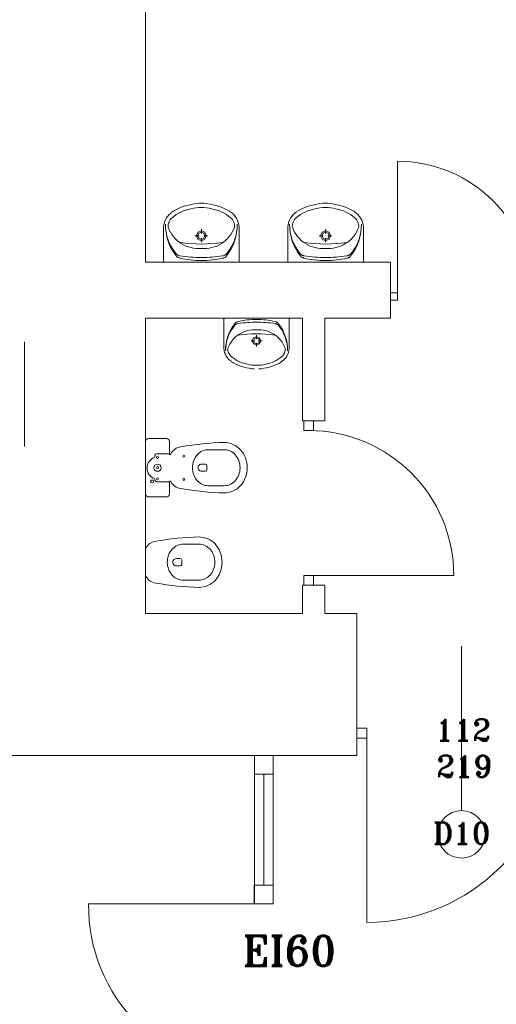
# Model space of a CAD drawing. Header units: millimetres. Extents: x -12354389001 to 271431, y -126469 to 48347.
# Tile 94 of 204: x -125171 to -124916, y -90584 to -90057. Entities that reach past the tile are written whole.
import ezdxf

# ---------------------------------------------------------------- set-up
doc = ezdxf.new("R2010")
doc.units = ezdxf.units.MM
doc.layers.get('0').update_dxf_attribs({"lineweight": 9})
for name, color, linetype, lineweight in [('ei30', 1, 'Continuous', 15), ('IS_Text_Odbiornikow_Therm', 7, 'Continuous', 5), ('LINIE PRZEKROJOWE', 7, 'Continuous', 13), ('OPISY', 255, 'Continuous', 9), ('stolarka', 252, 'Continuous', 9), ('WIDOK', 252, 'Continuous', 15)]:
    doc.layers.add(name, color=color, linetype=linetype, lineweight=lineweight)
doc.styles.add('ROMANS-POTROJNY-0-8-W', font='ROMANT.SHX', dxfattribs={"width": 0.8})

# ---------------------------------------------------------------- blocks, each defined once
blk = doc.blocks.new('oj')
at = {"color": 252, "linetype": 'Continuous', "lineweight": 13}
for p, q in [((-92671.99, 13922.48), (-92671.99, 13843.05)), ((-92671.99, 13922.48), (-92671.99, 13912.48)), ((-92661.99, 13922.48), (-92671.99, 13922.48)), ((-92661.99, 13922.48), (-92661.99, 13842.76)), ((-92661.99, 13912.48), (-92661.99, 13922.48)), ((-92671.99, 13912.48), (-92661.99, 13912.48)), ((-92666.99, 13912.48), (-92666.99, 13853.05)), ((-92672.02, 13843.05), (-92672.02, 13853.05)), ((-92672.02, 13853.05), (-92662.02, 13853.05)), ((-92662.02, 13853.05), (-92662.02, 13843.05)), ((-92670.67, 13843.05), (-92760.67, 13842.99)), ((-92684.67, 13843.05), (-92684.67, 13842.76)), ((-92662.02, 13843.05), (-92672.02, 13843.05))]:
    blk.add_line(p, q, dxfattribs=at)
blk.add_arc((-92671.95, 13841.77), 88.73, 179.2098, 270.8664, dxfattribs=at)
at = {"layer": 'LINIE PRZEKROJOWE', "color": 252, "linetype": 'Continuous', "lineweight": 13}
for p, q in [((-92730.22, 14771.48), (-92730.22, 14186.48)), ((-92609.24, 14186.48), (-92730.22, 14186.48)), ((-92730.22, 14186.48), (-92599.22, 14186.48)), ((-92599.22, 14186.48), (-92609.24, 14186.48)), ((-92599.22, 14186.48), (-92599.22, 14156.48)), ((-92646.22, 14156.48), (-92730.22, 14156.48)), ((-92730.22, 14156.48), (-92730.22, 13998.48)), ((-92646.22, 14101.48), (-92646.22, 14156.48)), ((-92609.24, 14156.48), (-92634.22, 14156.48)), ((-92634.22, 14101.48), (-92634.22, 14156.48)), ((-92599.22, 14156.48), (-92609.24, 14156.48)), ((-92646.22, 14101.48), (-92634.22, 14101.48)), ((-92646.22, 13998.48), (-92646.22, 14013.48)), ((-92634.22, 14013.48), (-92646.22, 14013.48)), ((-92634.22, 13998.48), (-92634.22, 14013.48)), ((-92634.22, 13998.48), (-92634.22, 14013.48)), ((-92646.22, 13998.48), (-92730.22, 13998.48)), ((-92720.22, 13998.48), (-92646.22, 13998.48)), ((-92617.22, 13998.48), (-92634.22, 13998.48)), ((-92634.22, 13998.48), (-92617.22, 13998.48)), ((-92617.22, 13922.48), (-92617.22, 13998.48)), ((-92617.22, 13922.48), (-92831.22, 13922.48)), ((-92657.22, 13922.48), (-92823.22, 13922.48)), ((-92657.22, 13922.48), (-92617.22, 13922.48)), ((-92617.22, 13922.48), (-92657.22, 13922.48)), ((-92657.22, 13922.48), (-92657.22, 13922.48))]:
    blk.add_line(p, q, dxfattribs=at)
at = {"layer": 'OPISY', "color": 252, "linetype": 'Continuous', "lineweight": 13}
for p, q in [((-92794.94, 14143.85), (-92794.94, 14087.85)), ((-92561.16, 13892.87), (-92561.16, 13980.97))]:
    blk.add_line(p, q, dxfattribs=at)
blk.add_circle((-92561.16, 13880.17), 12.7, dxfattribs=at)
at = {"layer": 'stolarka', "color": 252, "linetype": 'Continuous', "lineweight": 13, "transparency": 33554684}
for points in [[(-92595.41, 14168.08), (-92595.41, 14240.46)], [(-92642.89, 14018.66), (-92565.24, 14018.66)], [(-92611.89, 13934.36), (-92611.89, 13833.03)]]:
    blk.add_lwpolyline(points, dxfattribs=at)
for points in [[(-92599.22, 14169.98), (-92599.22, 14166.17), (-92595.41, 14166.17), (-92595.41, 14169.98)], [(-92645.47, 14096.31), (-92645.47, 14101.48), (-92640.3, 14101.48), (-92640.3, 14096.31)], [(-92640.3, 14013.48), (-92645.47, 14013.48), (-92645.47, 14018.66), (-92640.3, 14018.66)], [(-92617.22, 13931.69), (-92617.22, 13937.03), (-92611.89, 13937.03), (-92611.89, 13931.69)]]:
    blk.add_lwpolyline(points, close=True, dxfattribs=at)
for centre, radius, start, end in [((-92595.41, 14168.08), 72.38, 0, 90), ((-92642.89, 14018.66), 77.65, 0, 90), ((-92611.89, 13934.36), 101.33, 270, 0)]:
    blk.add_arc(centre, radius, start, end, dxfattribs=at)
at = {"layer": 'WIDOK', "color": 252, "linetype": 'Continuous', "lineweight": 13}
for p, q in [((-92715.47, 14213.68), (-92715.81, 14213.46)), ((-92715.13, 14213.9), (-92715.47, 14213.68)), ((-92714.79, 14214.11), (-92715.13, 14213.9)), ((-92714.44, 14214.31), (-92714.79, 14214.11)), ((-92714.08, 14214.51), (-92714.44, 14214.31)), ((-92712.63, 14215.2), (-92714.08, 14214.51)), ((-92711.14, 14215.82), (-92712.63, 14215.2)), ((-92709.99, 14213.85), (-92711.29, 14213.29)), ((-92709.63, 14216.36), (-92711.14, 14215.82)), ((-92708.67, 14214.32), (-92709.99, 14213.85)), ((-92708.1, 14216.83), (-92709.63, 14216.36)), ((-92707.31, 14214.71), (-92708.67, 14214.32)), ((-92706.54, 14217.22), (-92708.1, 14216.83)), ((-92705.94, 14215), (-92707.31, 14214.71)), ((-92704.97, 14217.54), (-92706.54, 14217.22)), ((-92704.56, 14215.3), (-92705.94, 14215)), ((-92703.38, 14217.78), (-92704.97, 14217.54)), ((-92703.17, 14215.51), (-92704.56, 14215.3)), ((-92701.79, 14217.94), (-92703.38, 14217.78)), ((-92701.77, 14215.64), (-92703.17, 14215.51)), ((-92701.79, 14217.94), (-92698.95, 14217.94)), ((-92700.37, 14215.68), (-92701.77, 14215.64)), ((-92698.96, 14215.64), (-92700.37, 14215.68)), ((-92697.56, 14215.51), (-92698.96, 14215.64)), ((-92697.36, 14217.78), (-92698.95, 14217.94)), ((-92696.17, 14215.3), (-92697.56, 14215.51)), ((-92695.77, 14217.54), (-92697.36, 14217.78)), ((-92694.8, 14215), (-92696.17, 14215.3)), ((-92694.2, 14217.22), (-92695.77, 14217.54)), ((-92693.42, 14214.71), (-92694.8, 14215)), ((-92692.64, 14216.83), (-92694.2, 14217.22)), ((-92692.07, 14214.32), (-92693.42, 14214.71)), ((-92691.1, 14216.36), (-92692.64, 14216.83)), ((-92690.74, 14213.85), (-92692.07, 14214.32)), ((-92689.59, 14215.82), (-92691.1, 14216.36)), ((-92689.45, 14213.29), (-92690.74, 14213.85)), ((-92688.11, 14215.2), (-92689.59, 14215.82)), ((-92686.65, 14214.51), (-92688.11, 14215.2)), ((-92686.3, 14214.31), (-92686.65, 14214.51)), ((-92685.95, 14214.11), (-92686.3, 14214.31)), ((-92685.6, 14213.9), (-92685.95, 14214.11)), ((-92685.26, 14213.68), (-92685.6, 14213.9)), ((-92684.93, 14213.46), (-92685.26, 14213.68)), ((-92649.01, 14213.68), (-92649.35, 14213.46)), ((-92648.68, 14213.9), (-92649.01, 14213.68)), ((-92648.33, 14214.11), (-92648.68, 14213.9)), ((-92647.98, 14214.31), (-92648.33, 14214.11)), ((-92647.63, 14214.51), (-92647.98, 14214.31)), ((-92646.17, 14215.2), (-92647.63, 14214.51)), ((-92644.69, 14215.82), (-92646.17, 14215.2)), ((-92643.53, 14213.85), (-92644.83, 14213.29)), ((-92643.17, 14216.36), (-92644.69, 14215.82)), ((-92642.21, 14214.32), (-92643.53, 14213.85)), ((-92641.64, 14216.83), (-92643.17, 14216.36)), ((-92640.86, 14214.71), (-92642.21, 14214.32)), ((-92640.08, 14217.22), (-92641.64, 14216.83)), ((-92639.48, 14215), (-92640.86, 14214.71)), ((-92638.51, 14217.54), (-92640.08, 14217.22)), ((-92638.11, 14215.3), (-92639.48, 14215)), ((-92636.92, 14217.78), (-92638.51, 14217.54)), ((-92636.72, 14215.51), (-92638.11, 14215.3)), ((-92635.33, 14217.94), (-92636.92, 14217.78)), ((-92635.32, 14215.64), (-92636.72, 14215.51)), ((-92635.33, 14217.94), (-92632.49, 14217.94)), ((-92633.91, 14215.68), (-92635.32, 14215.64)), ((-92632.51, 14215.64), (-92633.91, 14215.68)), ((-92631.11, 14215.51), (-92632.51, 14215.64)), ((-92630.9, 14217.78), (-92632.49, 14217.94)), ((-92629.72, 14215.3), (-92631.11, 14215.51)), ((-92629.31, 14217.54), (-92630.9, 14217.78)), ((-92628.34, 14215), (-92629.72, 14215.3)), ((-92627.74, 14217.22), (-92629.31, 14217.54)), ((-92626.97, 14214.71), (-92628.34, 14215)), ((-92626.18, 14216.83), (-92627.74, 14217.22)), ((-92625.61, 14214.32), (-92626.97, 14214.71)), ((-92624.65, 14216.36), (-92626.18, 14216.83)), ((-92624.29, 14213.85), (-92625.61, 14214.32)), ((-92623.14, 14215.82), (-92624.65, 14216.36)), ((-92622.99, 14213.29), (-92624.29, 14213.85)), ((-92621.65, 14215.2), (-92623.14, 14215.82)), ((-92620.2, 14214.51), (-92621.65, 14215.2)), ((-92619.84, 14214.31), (-92620.2, 14214.51)), ((-92619.49, 14214.11), (-92619.84, 14214.31)), ((-92619.15, 14213.9), (-92619.49, 14214.11)), ((-92618.81, 14213.68), (-92619.15, 14213.9)), ((-92618.47, 14213.46), (-92618.81, 14213.68)), ((-92719.71, 14208.85), (-92720.14, 14207.7)), ((-92719.15, 14209.94), (-92719.71, 14208.85)), ((-92718.46, 14210.96), (-92719.15, 14209.94)), ((-92717.67, 14211.89), (-92718.46, 14210.96)), ((-92716.77, 14212.72), (-92717.67, 14211.89)), ((-92717.37, 14208.59), (-92717.67, 14207.94)), ((-92716.99, 14209.2), (-92717.37, 14208.59)), ((-92716.54, 14209.75), (-92716.99, 14209.2)), ((-92716.46, 14212.98), (-92716.77, 14212.72)), ((-92716.04, 14210.26), (-92716.54, 14209.75)), ((-92716.13, 14213.22), (-92716.46, 14212.98)), ((-92715.81, 14213.46), (-92716.13, 14213.22)), ((-92714.92, 14211.13), (-92716.04, 14210.26)), ((-92713.76, 14211.93), (-92714.92, 14211.13)), ((-92712.54, 14212.65), (-92713.76, 14211.93)), ((-92711.29, 14213.29), (-92712.54, 14212.65)), ((-92688.19, 14212.65), (-92689.45, 14213.29)), ((-92686.98, 14211.93), (-92688.19, 14212.65)), ((-92685.81, 14211.13), (-92686.98, 14211.93)), ((-92684.7, 14210.26), (-92685.81, 14211.13)), ((-92684.6, 14213.22), (-92684.93, 14213.46)), ((-92684.19, 14209.75), (-92684.7, 14210.26)), ((-92684.28, 14212.98), (-92684.6, 14213.22)), ((-92683.96, 14212.72), (-92684.28, 14212.98)), ((-92683.75, 14209.2), (-92684.19, 14209.75)), ((-92683.07, 14211.89), (-92683.96, 14212.72)), ((-92683.37, 14208.59), (-92683.75, 14209.2)), ((-92683.06, 14207.94), (-92683.37, 14208.59)), ((-92682.27, 14210.96), (-92683.07, 14211.89)), ((-92681.59, 14209.94), (-92682.27, 14210.96)), ((-92681.03, 14208.85), (-92681.59, 14209.94)), ((-92680.6, 14207.7), (-92681.03, 14208.85)), ((-92653.25, 14208.85), (-92653.68, 14207.7)), ((-92652.69, 14209.94), (-92653.25, 14208.85)), ((-92652.01, 14210.96), (-92652.69, 14209.94)), ((-92651.21, 14211.89), (-92652.01, 14210.96)), ((-92650.91, 14208.59), (-92651.22, 14207.94)), ((-92650.32, 14212.72), (-92651.21, 14211.89)), ((-92650.53, 14209.2), (-92650.91, 14208.59)), ((-92650.08, 14209.75), (-92650.53, 14209.2)), ((-92650, 14212.98), (-92650.32, 14212.72)), ((-92649.58, 14210.26), (-92650.08, 14209.75)), ((-92649.68, 14213.22), (-92650, 14212.98)), ((-92649.35, 14213.46), (-92649.68, 14213.22)), ((-92648.47, 14211.13), (-92649.58, 14210.26)), ((-92647.3, 14211.93), (-92648.47, 14211.13)), ((-92646.08, 14212.65), (-92647.3, 14211.93)), ((-92644.83, 14213.29), (-92646.08, 14212.65)), ((-92621.74, 14212.65), (-92622.99, 14213.29)), ((-92620.52, 14211.93), (-92621.74, 14212.65)), ((-92619.36, 14211.13), (-92620.52, 14211.93)), ((-92618.24, 14210.26), (-92619.36, 14211.13)), ((-92618.14, 14213.22), (-92618.47, 14213.46)), ((-92617.74, 14209.75), (-92618.24, 14210.26)), ((-92617.82, 14212.98), (-92618.14, 14213.22)), ((-92617.51, 14212.72), (-92617.82, 14212.98)), ((-92617.29, 14209.2), (-92617.74, 14209.75)), ((-92616.61, 14211.89), (-92617.51, 14212.72)), ((-92616.91, 14208.59), (-92617.29, 14209.2)), ((-92616.61, 14207.94), (-92616.91, 14208.59)), ((-92615.82, 14210.96), (-92616.61, 14211.89)), ((-92615.13, 14209.94), (-92615.82, 14210.96)), ((-92614.57, 14208.85), (-92615.13, 14209.94)), ((-92614.14, 14207.7), (-92614.57, 14208.85)), ((-92720.6, 14205.28), (-92720.62, 14204.04)), ((-92720.62, 14186.48), (-92720.62, 14204.04)), ((-92720.44, 14206.5), (-92720.6, 14205.28)), ((-92720.14, 14207.7), (-92720.44, 14206.5)), ((-92719.57, 14206.75), (-92719.51, 14204.47)), ((-92719.57, 14206.75), (-92719.5, 14204.6)), ((-92719.51, 14204.47), (-92719.26, 14202.19)), ((-92719.5, 14204.6), (-92719.24, 14202.46)), ((-92718.06, 14206.56), (-92718.13, 14205.84)), ((-92718.13, 14205.84), (-92718.13, 14205.12)), ((-92718.13, 14205.12), (-92717.56, 14203.81)), ((-92717.91, 14207.26), (-92718.06, 14206.56)), ((-92717.67, 14207.94), (-92717.91, 14207.26)), ((-92717.56, 14203.81), (-92716.9, 14202.54)), ((-92700.36, 14203.26), (-92702.22, 14202.47)), ((-92700.36, 14201.85), (-92700.36, 14204.06)), ((-92698.5, 14202.47), (-92700.36, 14203.26)), ((-92683.84, 14202.54), (-92683.18, 14203.81)), ((-92683.18, 14203.81), (-92682.61, 14205.12)), ((-92682.83, 14207.26), (-92683.06, 14207.94)), ((-92682.68, 14206.56), (-92682.83, 14207.26)), ((-92682.6, 14205.84), (-92682.68, 14206.56)), ((-92682.61, 14205.12), (-92682.6, 14205.84)), ((-92681.5, 14202.44), (-92681.23, 14204.57)), ((-92681.48, 14202.16), (-92681.22, 14204.44)), ((-92681.23, 14204.57), (-92681.16, 14206.73)), ((-92681.22, 14204.44), (-92681.16, 14206.73)), ((-92680.3, 14206.5), (-92680.6, 14207.7)), ((-92680.14, 14205.28), (-92680.3, 14206.5)), ((-92680.12, 14204.04), (-92680.14, 14205.28)), ((-92680.12, 14186.48), (-92680.12, 14204.04)), ((-92654.14, 14205.28), (-92654.16, 14204.04)), ((-92654.16, 14186.48), (-92654.16, 14204.04)), ((-92653.98, 14206.5), (-92654.14, 14205.28)), ((-92653.68, 14207.7), (-92653.98, 14206.5)), ((-92653.11, 14206.75), (-92653.05, 14204.47)), ((-92653.11, 14206.75), (-92653.04, 14204.6)), ((-92653.05, 14204.47), (-92652.8, 14202.19)), ((-92653.04, 14204.6), (-92652.78, 14202.46)), ((-92651.6, 14206.56), (-92651.68, 14205.84)), ((-92651.68, 14205.84), (-92651.67, 14205.12)), ((-92651.67, 14205.12), (-92651.1, 14203.81)), ((-92651.45, 14207.26), (-92651.6, 14206.56)), ((-92651.22, 14207.94), (-92651.45, 14207.26)), ((-92651.1, 14203.81), (-92650.44, 14202.54)), ((-92633.9, 14203.26), (-92635.76, 14202.47)), ((-92633.9, 14201.85), (-92633.9, 14204.06)), ((-92632.05, 14202.47), (-92633.9, 14203.26)), ((-92617.38, 14202.54), (-92616.72, 14203.81)), ((-92616.72, 14203.81), (-92616.15, 14205.12)), ((-92616.37, 14207.26), (-92616.61, 14207.94)), ((-92616.22, 14206.56), (-92616.37, 14207.26)), ((-92616.14, 14205.84), (-92616.22, 14206.56)), ((-92616.15, 14205.12), (-92616.14, 14205.84)), ((-92615.04, 14202.44), (-92614.77, 14204.57)), ((-92615.02, 14202.16), (-92614.77, 14204.44)), ((-92614.77, 14204.57), (-92614.7, 14206.73)), ((-92614.77, 14204.44), (-92614.7, 14206.73)), ((-92613.84, 14206.5), (-92614.14, 14207.7)), ((-92613.68, 14205.28), (-92613.84, 14206.5)), ((-92613.66, 14204.04), (-92613.68, 14205.28)), ((-92613.66, 14186.48), (-92613.66, 14204.04)), ((-92719.26, 14202.19), (-92718.81, 14199.95)), ((-92719.24, 14202.46), (-92718.79, 14200.36)), ((-92718.81, 14199.95), (-92718.17, 14197.75)), ((-92718.79, 14200.36), (-92718.15, 14198.31)), ((-92718.17, 14197.75), (-92717.34, 14195.62)), ((-92718.15, 14198.31), (-92717.33, 14196.32)), ((-92716.9, 14202.54), (-92716.14, 14201.33)), ((-92716.14, 14201.33), (-92715.3, 14200.19)), ((-92715.3, 14200.19), (-92714.36, 14199.11)), ((-92714.36, 14199.11), (-92713.36, 14198.12)), ((-92713.36, 14198.12), (-92712.27, 14197.2)), ((-92703.77, 14200.57), (-92701.61, 14200.57)), ((-92702.22, 14202.47), (-92702.99, 14200.57)), ((-92702.99, 14200.57), (-92702.22, 14198.67)), ((-92701.69, 14201.93), (-92702.24, 14200.57)), ((-92702.24, 14200.57), (-92701.69, 14199.21)), ((-92702.22, 14198.67), (-92700.36, 14197.88)), ((-92700.36, 14202.49), (-92701.69, 14201.93)), ((-92701.69, 14199.21), (-92700.36, 14198.65)), ((-92699.03, 14201.93), (-92700.36, 14202.49)), ((-92700.36, 14197.08), (-92700.36, 14199.29)), ((-92700.36, 14198.65), (-92699.03, 14199.21)), ((-92700.36, 14197.88), (-92698.5, 14198.67)), ((-92699.11, 14200.57), (-92696.95, 14200.57)), ((-92698.49, 14200.57), (-92699.03, 14201.93)), ((-92699.03, 14199.21), (-92698.49, 14200.57)), ((-92697.74, 14200.57), (-92698.5, 14202.47)), ((-92698.5, 14198.67), (-92697.74, 14200.57)), ((-92688.46, 14197.2), (-92687.38, 14198.12)), ((-92687.38, 14198.12), (-92686.37, 14199.11)), ((-92686.37, 14199.11), (-92685.44, 14200.19)), ((-92685.44, 14200.19), (-92684.6, 14201.33)), ((-92684.6, 14201.33), (-92683.84, 14202.54)), ((-92683.42, 14196.3), (-92682.59, 14198.28)), ((-92683.4, 14195.6), (-92682.58, 14197.73)), ((-92682.59, 14198.28), (-92681.95, 14200.33)), ((-92682.58, 14197.73), (-92681.93, 14199.92)), ((-92681.95, 14200.33), (-92681.5, 14202.44)), ((-92681.93, 14199.92), (-92681.48, 14202.16)), ((-92652.8, 14202.19), (-92652.35, 14199.95)), ((-92652.78, 14202.46), (-92652.33, 14200.36)), ((-92652.35, 14199.95), (-92651.71, 14197.75)), ((-92652.33, 14200.36), (-92651.69, 14198.31)), ((-92651.71, 14197.75), (-92650.88, 14195.62)), ((-92651.69, 14198.31), (-92650.87, 14196.32)), ((-92650.44, 14202.54), (-92649.68, 14201.33)), ((-92649.68, 14201.33), (-92648.84, 14200.19)), ((-92648.84, 14200.19), (-92647.91, 14199.11)), ((-92647.91, 14199.11), (-92646.9, 14198.12)), ((-92646.9, 14198.12), (-92645.82, 14197.2)), ((-92637.31, 14200.57), (-92635.15, 14200.57)), ((-92635.76, 14202.47), (-92636.53, 14200.57)), ((-92636.53, 14200.57), (-92635.76, 14198.67)), ((-92635.23, 14201.93), (-92635.78, 14200.57)), ((-92635.78, 14200.57), (-92635.23, 14199.21)), ((-92635.76, 14198.67), (-92633.9, 14197.88)), ((-92633.9, 14202.49), (-92635.23, 14201.93)), ((-92635.23, 14199.21), (-92633.9, 14198.65)), ((-92632.58, 14201.93), (-92633.9, 14202.49)), ((-92633.9, 14197.08), (-92633.9, 14199.29)), ((-92633.9, 14198.65), (-92632.58, 14199.21)), ((-92633.9, 14197.88), (-92632.05, 14198.67)), ((-92632.65, 14200.57), (-92630.49, 14200.57)), ((-92632.03, 14200.57), (-92632.58, 14201.93)), ((-92632.58, 14199.21), (-92632.03, 14200.57)), ((-92631.28, 14200.57), (-92632.05, 14202.47)), ((-92632.05, 14198.67), (-92631.28, 14200.57)), ((-92622, 14197.2), (-92620.92, 14198.12)), ((-92620.92, 14198.12), (-92619.91, 14199.11)), ((-92619.91, 14199.11), (-92618.98, 14200.19)), ((-92618.98, 14200.19), (-92618.14, 14201.33)), ((-92618.14, 14201.33), (-92617.38, 14202.54)), ((-92616.96, 14196.3), (-92616.14, 14198.28)), ((-92616.95, 14195.6), (-92616.12, 14197.73)), ((-92616.14, 14198.28), (-92615.49, 14200.33)), ((-92616.12, 14197.73), (-92615.48, 14199.92)), ((-92615.49, 14200.33), (-92615.04, 14202.44)), ((-92615.48, 14199.92), (-92615.02, 14202.16)), ((-92717.34, 14195.62), (-92716.34, 14193.58)), ((-92717.33, 14196.32), (-92716.33, 14194.42)), ((-92716.34, 14193.58), (-92715.16, 14191.63)), ((-92716.33, 14194.42), (-92715.17, 14192.62)), ((-92715.17, 14192.62), (-92713.85, 14190.94)), ((-92712.27, 14197.2), (-92711.13, 14196.38)), ((-92711.69, 14197.05), (-92708.87, 14196.66)), ((-92711.13, 14196.38), (-92709.9, 14195.69)), ((-92709.9, 14195.69), (-92708.62, 14195.09)), ((-92708.87, 14196.66), (-92706.04, 14196.38)), ((-92708.62, 14195.09), (-92707.3, 14194.6)), ((-92707.3, 14194.6), (-92705.95, 14194.22)), ((-92706.04, 14196.38), (-92703.2, 14196.21)), ((-92705.95, 14194.22), (-92704.57, 14193.94)), ((-92704.57, 14193.94), (-92703.17, 14193.78)), ((-92703.2, 14196.21), (-92700.36, 14196.16)), ((-92703.17, 14193.78), (-92701.77, 14193.73)), ((-92701.77, 14193.73), (-92700.37, 14193.79)), ((-92700.37, 14193.79), (-92698.97, 14193.73)), ((-92700.36, 14196.16), (-92697.52, 14196.21)), ((-92698.97, 14193.73), (-92697.56, 14193.78)), ((-92697.56, 14193.78), (-92696.17, 14193.94)), ((-92697.52, 14196.21), (-92694.68, 14196.38)), ((-92696.17, 14193.94), (-92694.79, 14194.22)), ((-92694.79, 14194.22), (-92693.44, 14194.6)), ((-92694.68, 14196.38), (-92691.85, 14196.66)), ((-92693.44, 14194.6), (-92692.12, 14195.09)), ((-92692.12, 14195.09), (-92690.84, 14195.69)), ((-92691.85, 14196.66), (-92689.03, 14197.05)), ((-92690.84, 14195.69), (-92689.61, 14196.38)), ((-92689.61, 14196.38), (-92688.46, 14197.2)), ((-92686.9, 14190.93), (-92685.58, 14192.6)), ((-92685.59, 14191.61), (-92684.41, 14193.56)), ((-92685.58, 14192.6), (-92684.41, 14194.4)), ((-92684.41, 14194.4), (-92683.42, 14196.3)), ((-92684.41, 14193.56), (-92683.4, 14195.6)), ((-92650.88, 14195.62), (-92649.88, 14193.58)), ((-92650.87, 14196.32), (-92649.88, 14194.42)), ((-92649.88, 14194.42), (-92648.71, 14192.62)), ((-92649.88, 14193.58), (-92648.71, 14191.63)), ((-92648.71, 14192.62), (-92647.4, 14190.94)), ((-92645.82, 14197.2), (-92644.67, 14196.38)), ((-92645.23, 14197.05), (-92642.42, 14196.66)), ((-92644.67, 14196.38), (-92643.44, 14195.69)), ((-92643.44, 14195.69), (-92642.16, 14195.09)), ((-92642.42, 14196.66), (-92639.58, 14196.38)), ((-92642.16, 14195.09), (-92640.84, 14194.6)), ((-92640.84, 14194.6), (-92639.49, 14194.22)), ((-92639.58, 14196.38), (-92636.75, 14196.21)), ((-92639.49, 14194.22), (-92638.11, 14193.94)), ((-92638.11, 14193.94), (-92636.72, 14193.78)), ((-92636.75, 14196.21), (-92633.9, 14196.16)), ((-92636.72, 14193.78), (-92635.31, 14193.73)), ((-92635.31, 14193.73), (-92633.91, 14193.79)), ((-92633.91, 14193.79), (-92632.51, 14193.73)), ((-92633.9, 14196.16), (-92631.06, 14196.21)), ((-92632.51, 14193.73), (-92631.11, 14193.78)), ((-92631.11, 14193.78), (-92629.71, 14193.94)), ((-92631.06, 14196.21), (-92628.22, 14196.38)), ((-92629.71, 14193.94), (-92628.33, 14194.22)), ((-92628.33, 14194.22), (-92626.98, 14194.6)), ((-92628.22, 14196.38), (-92625.39, 14196.66)), ((-92626.98, 14194.6), (-92625.66, 14195.09)), ((-92625.66, 14195.09), (-92624.38, 14195.69)), ((-92625.39, 14196.66), (-92622.57, 14197.05)), ((-92624.38, 14195.69), (-92623.15, 14196.38)), ((-92623.15, 14196.38), (-92622, 14197.2)), ((-92620.44, 14190.93), (-92619.12, 14192.6)), ((-92619.13, 14191.61), (-92617.95, 14193.56)), ((-92619.12, 14192.6), (-92617.96, 14194.4)), ((-92617.96, 14194.4), (-92616.96, 14196.3)), ((-92617.95, 14193.56), (-92616.95, 14195.6)), ((-92715.16, 14191.63), (-92713.83, 14189.79)), ((-92713.85, 14190.94), (-92713.65, 14190.72)), ((-92713.83, 14189.79), (-92713.64, 14189.58)), ((-92713.65, 14190.72), (-92713.42, 14190.52)), ((-92713.64, 14189.58), (-92713.44, 14189.38)), ((-92713.44, 14189.38), (-92713.22, 14189.2)), ((-92713.42, 14190.52), (-92713.18, 14190.34)), ((-92713.22, 14189.2), (-92712.99, 14189.04)), ((-92713.18, 14190.34), (-92712.92, 14190.19)), ((-92712.99, 14189.04), (-92712.74, 14188.9)), ((-92712.92, 14190.19), (-92712.65, 14190.05)), ((-92712.74, 14188.9), (-92712.49, 14188.78)), ((-92712.65, 14190.05), (-92712.37, 14189.94)), ((-92712.49, 14188.78), (-92712.23, 14188.69)), ((-92712.37, 14189.94), (-92712.08, 14189.86)), ((-92712.23, 14188.69), (-92711.96, 14188.61)), ((-92712.08, 14189.86), (-92711.79, 14189.81)), ((-92711.96, 14188.61), (-92710.53, 14188.3)), ((-92711.79, 14189.81), (-92710.37, 14189.62)), ((-92710.53, 14188.3), (-92709.09, 14188.03)), ((-92710.37, 14189.62), (-92708.94, 14189.45)), ((-92709.09, 14188.03), (-92707.65, 14187.81)), ((-92708.94, 14189.45), (-92707.52, 14189.31)), ((-92707.65, 14187.81), (-92706.2, 14187.63)), ((-92707.52, 14189.31), (-92706.09, 14189.19)), ((-92706.2, 14187.63), (-92704.75, 14187.49)), ((-92706.09, 14189.19), (-92704.66, 14189.1)), ((-92704.75, 14187.49), (-92703.29, 14187.39)), ((-92704.66, 14189.1), (-92703.23, 14189.03)), ((-92703.29, 14187.39), (-92701.83, 14187.34)), ((-92703.23, 14189.03), (-92701.8, 14188.99)), ((-92701.83, 14187.34), (-92700.37, 14187.33)), ((-92701.8, 14188.99), (-92700.37, 14188.96)), ((-92700.39, 14188.96), (-92698.95, 14188.98)), ((-92700.39, 14187.33), (-92698.93, 14187.34)), ((-92698.95, 14188.98), (-92697.52, 14189.03)), ((-92698.93, 14187.34), (-92697.47, 14187.39)), ((-92697.52, 14189.03), (-92696.09, 14189.09)), ((-92697.47, 14187.39), (-92696.01, 14187.48)), ((-92696.09, 14189.09), (-92694.66, 14189.18)), ((-92696.01, 14187.48), (-92694.56, 14187.62)), ((-92694.66, 14189.18), (-92693.24, 14189.3)), ((-92694.56, 14187.62), (-92693.11, 14187.8)), ((-92693.24, 14189.3), (-92691.81, 14189.44)), ((-92693.11, 14187.8), (-92691.66, 14188.02)), ((-92691.81, 14189.44), (-92690.39, 14189.6)), ((-92691.66, 14188.02), (-92690.23, 14188.29)), ((-92690.39, 14189.6), (-92688.97, 14189.79)), ((-92690.23, 14188.29), (-92688.8, 14188.59)), ((-92688.97, 14189.79), (-92688.67, 14189.85)), ((-92688.8, 14188.59), (-92688.53, 14188.67)), ((-92688.67, 14189.85), (-92688.38, 14189.93)), ((-92688.53, 14188.67), (-92688.26, 14188.77)), ((-92688.38, 14189.93), (-92688.1, 14190.04)), ((-92688.26, 14188.77), (-92688.01, 14188.88)), ((-92688.1, 14190.04), (-92687.83, 14190.17)), ((-92688.01, 14188.88), (-92687.77, 14189.02)), ((-92687.83, 14190.17), (-92687.57, 14190.32)), ((-92687.77, 14189.02), (-92687.53, 14189.19)), ((-92687.57, 14190.32), (-92687.33, 14190.5)), ((-92687.53, 14189.19), (-92687.32, 14189.36)), ((-92687.33, 14190.5), (-92687.11, 14190.71)), ((-92687.32, 14189.36), (-92687.11, 14189.56)), ((-92687.11, 14190.71), (-92686.9, 14190.93)), ((-92687.11, 14189.56), (-92686.93, 14189.78)), ((-92686.93, 14189.78), (-92685.59, 14191.61)), ((-92648.71, 14191.63), (-92647.37, 14189.79)), ((-92647.4, 14190.94), (-92647.19, 14190.72)), ((-92647.37, 14189.79), (-92647.18, 14189.58)), ((-92647.19, 14190.72), (-92646.96, 14190.52)), ((-92647.18, 14189.58), (-92646.98, 14189.38)), ((-92646.98, 14189.38), (-92646.76, 14189.2)), ((-92646.96, 14190.52), (-92646.72, 14190.34)), ((-92646.76, 14189.2), (-92646.53, 14189.04)), ((-92646.72, 14190.34), (-92646.46, 14190.19)), ((-92646.53, 14189.04), (-92646.29, 14188.9)), ((-92646.46, 14190.19), (-92646.19, 14190.05)), ((-92646.29, 14188.9), (-92646.03, 14188.78)), ((-92646.19, 14190.05), (-92645.91, 14189.94)), ((-92646.03, 14188.78), (-92645.77, 14188.69)), ((-92645.91, 14189.94), (-92645.62, 14189.86)), ((-92645.77, 14188.69), (-92645.5, 14188.61)), ((-92645.62, 14189.86), (-92645.33, 14189.81)), ((-92645.5, 14188.61), (-92644.07, 14188.3)), ((-92645.33, 14189.81), (-92643.91, 14189.62)), ((-92644.07, 14188.3), (-92642.64, 14188.03)), ((-92643.91, 14189.62), (-92642.49, 14189.45)), ((-92642.64, 14188.03), (-92641.19, 14187.81)), ((-92642.49, 14189.45), (-92641.06, 14189.31)), ((-92641.19, 14187.81), (-92639.74, 14187.63)), ((-92641.06, 14189.31), (-92639.63, 14189.19)), ((-92639.74, 14187.63), (-92638.29, 14187.49)), ((-92639.63, 14189.19), (-92638.2, 14189.1)), ((-92638.29, 14187.49), (-92636.83, 14187.39)), ((-92638.2, 14189.1), (-92636.77, 14189.03)), ((-92636.83, 14187.39), (-92635.37, 14187.34)), ((-92636.77, 14189.03), (-92635.34, 14188.99)), ((-92635.37, 14187.34), (-92633.91, 14187.33)), ((-92635.34, 14188.99), (-92633.91, 14188.96)), ((-92633.93, 14188.96), (-92632.5, 14188.98)), ((-92633.93, 14187.33), (-92632.47, 14187.34)), ((-92632.5, 14188.98), (-92631.07, 14189.03)), ((-92632.47, 14187.34), (-92631.01, 14187.39)), ((-92631.07, 14189.03), (-92629.63, 14189.09)), ((-92631.01, 14187.39), (-92629.55, 14187.48)), ((-92629.63, 14189.09), (-92628.21, 14189.18)), ((-92629.55, 14187.48), (-92628.1, 14187.62)), ((-92628.21, 14189.18), (-92626.78, 14189.3)), ((-92628.1, 14187.62), (-92626.65, 14187.8)), ((-92626.78, 14189.3), (-92625.35, 14189.44)), ((-92626.65, 14187.8), (-92625.21, 14188.02)), ((-92625.35, 14189.44), (-92623.93, 14189.6)), ((-92625.21, 14188.02), (-92623.77, 14188.29)), ((-92623.93, 14189.6), (-92622.51, 14189.79)), ((-92623.77, 14188.29), (-92622.34, 14188.59)), ((-92622.51, 14189.79), (-92622.21, 14189.85)), ((-92622.34, 14188.59), (-92622.07, 14188.67)), ((-92622.21, 14189.85), (-92621.93, 14189.93)), ((-92622.07, 14188.67), (-92621.81, 14188.77)), ((-92621.93, 14189.93), (-92621.64, 14190.04)), ((-92621.81, 14188.77), (-92621.55, 14188.88)), ((-92621.64, 14190.04), (-92621.37, 14190.17)), ((-92621.55, 14188.88), (-92621.31, 14189.02)), ((-92621.37, 14190.17), (-92621.12, 14190.32)), ((-92621.31, 14189.02), (-92621.08, 14189.19)), ((-92621.12, 14190.32), (-92620.87, 14190.5)), ((-92621.08, 14189.19), (-92620.86, 14189.36)), ((-92620.87, 14190.5), (-92620.65, 14190.71)), ((-92620.86, 14189.36), (-92620.66, 14189.56)), ((-92620.66, 14189.56), (-92620.47, 14189.78)), ((-92620.65, 14190.71), (-92620.44, 14190.93)), ((-92620.47, 14189.78), (-92619.13, 14191.61)), ((-92688.32, 14156.48), (-92688.32, 14141.31)), ((-92674.58, 14155.62), (-92675.84, 14155.5)), ((-92673.32, 14155.7), (-92674.58, 14155.62)), ((-92672.06, 14155.75), (-92673.32, 14155.7)), ((-92670.8, 14155.76), (-92672.06, 14155.75)), ((-92669.56, 14155.75), (-92670.82, 14155.76)), ((-92668.29, 14155.7), (-92669.56, 14155.75)), ((-92667.04, 14155.62), (-92668.29, 14155.7)), ((-92665.78, 14155.5), (-92667.04, 14155.62)), ((-92653.32, 14156.48), (-92653.32, 14141.31)), ((-92684.61, 14150.37), (-92685.48, 14148.61)), ((-92683.59, 14152.06), (-92684.61, 14150.37)), ((-92683.6, 14151.2), (-92684.6, 14149.64)), ((-92682.46, 14152.65), (-92683.6, 14151.2)), ((-92682.43, 14153.64), (-92683.59, 14152.06)), ((-92682.28, 14152.84), (-92682.46, 14152.65)), ((-92682.27, 14153.82), (-92682.43, 14153.64)), ((-92682.08, 14153.01), (-92682.28, 14152.84)), ((-92682.1, 14154), (-92682.27, 14153.82)), ((-92681.91, 14154.15), (-92682.1, 14154)), ((-92681.87, 14153.17), (-92682.08, 14153.01)), ((-92681.71, 14154.29), (-92681.91, 14154.15)), ((-92681.65, 14153.3), (-92681.87, 14153.17)), ((-92681.5, 14154.41), (-92681.71, 14154.29)), ((-92681.42, 14153.42), (-92681.65, 14153.3)), ((-92681.28, 14154.51), (-92681.5, 14154.41)), ((-92681.18, 14153.51), (-92681.42, 14153.42)), ((-92681.05, 14154.6), (-92681.28, 14154.51)), ((-92680.93, 14153.58), (-92681.18, 14153.51)), ((-92680.82, 14154.66), (-92681.05, 14154.6)), ((-92680.67, 14153.63), (-92680.93, 14153.58)), ((-92679.58, 14154.93), (-92680.82, 14154.66)), ((-92679.44, 14153.79), (-92680.67, 14153.63)), ((-92678.34, 14155.16), (-92679.58, 14154.93)), ((-92678.21, 14153.93), (-92679.44, 14153.79)), ((-92677.09, 14155.35), (-92678.34, 14155.16)), ((-92676.98, 14154.05), (-92678.21, 14153.93)), ((-92675.84, 14155.5), (-92677.09, 14155.35)), ((-92675.75, 14154.15), (-92676.98, 14154.05)), ((-92674.51, 14154.23), (-92675.75, 14154.15)), ((-92673.28, 14154.29), (-92674.51, 14154.23)), ((-92672.04, 14154.32), (-92673.28, 14154.29)), ((-92670.8, 14154.34), (-92672.04, 14154.32)), ((-92669.58, 14154.32), (-92670.82, 14154.34)), ((-92668.34, 14154.28), (-92669.58, 14154.32)), ((-92667.11, 14154.22), (-92668.34, 14154.28)), ((-92665.87, 14154.14), (-92667.11, 14154.22)), ((-92664.64, 14154.04), (-92665.87, 14154.14)), ((-92664.53, 14155.34), (-92665.78, 14155.5)), ((-92663.41, 14153.92), (-92664.64, 14154.04)), ((-92663.28, 14155.15), (-92664.53, 14155.34)), ((-92662.18, 14153.78), (-92663.41, 14153.92)), ((-92662.04, 14154.91), (-92663.28, 14155.15)), ((-92660.95, 14153.61), (-92662.18, 14153.78)), ((-92660.8, 14154.65), (-92662.04, 14154.91)), ((-92660.7, 14153.57), (-92660.95, 14153.61)), ((-92660.57, 14154.58), (-92660.8, 14154.65)), ((-92660.45, 14153.49), (-92660.7, 14153.57)), ((-92660.34, 14154.5), (-92660.57, 14154.58)), ((-92660.2, 14153.4), (-92660.45, 14153.49)), ((-92660.12, 14154.4), (-92660.34, 14154.5)), ((-92659.97, 14153.29), (-92660.2, 14153.4)), ((-92659.91, 14154.27), (-92660.12, 14154.4)), ((-92659.75, 14153.15), (-92659.97, 14153.29)), ((-92659.71, 14154.13), (-92659.91, 14154.27)), ((-92659.54, 14152.99), (-92659.75, 14153.15)), ((-92659.52, 14153.98), (-92659.71, 14154.13)), ((-92659.34, 14152.82), (-92659.54, 14152.99)), ((-92659.35, 14153.81), (-92659.52, 14153.98)), ((-92659.19, 14153.62), (-92659.35, 14153.81)), ((-92659.16, 14152.63), (-92659.34, 14152.82)), ((-92658.03, 14152.04), (-92659.19, 14153.62)), ((-92658.02, 14151.18), (-92659.16, 14152.63)), ((-92657.02, 14150.35), (-92658.03, 14152.04)), ((-92657.02, 14149.62), (-92658.02, 14151.18)), ((-92656.15, 14148.59), (-92657.02, 14150.35)), ((-92686.19, 14146.77), (-92686.75, 14144.87)), ((-92686.18, 14146.29), (-92686.73, 14144.52)), ((-92685.48, 14148.61), (-92686.19, 14146.77)), ((-92685.47, 14148), (-92686.18, 14146.29)), ((-92684.6, 14149.64), (-92685.47, 14148)), ((-92682.91, 14145.57), (-92683.72, 14144.64)), ((-92682.04, 14146.43), (-92682.91, 14145.57)), ((-92681.11, 14147.22), (-92682.04, 14146.43)), ((-92680.12, 14147.93), (-92681.11, 14147.22)), ((-92678.18, 14147.69), (-92680.62, 14147.35)), ((-92679.05, 14148.53), (-92680.12, 14147.93)), ((-92677.95, 14149.05), (-92679.05, 14148.53)), ((-92675.73, 14147.93), (-92678.18, 14147.69)), ((-92676.81, 14149.47), (-92677.95, 14149.05)), ((-92675.64, 14149.8), (-92676.81, 14149.47)), ((-92673.28, 14148.08), (-92675.73, 14147.93)), ((-92674.45, 14150.04), (-92675.64, 14149.8)), ((-92673.24, 14150.18), (-92674.45, 14150.04)), ((-92670.82, 14148.13), (-92673.28, 14148.08)), ((-92672.03, 14150.22), (-92673.24, 14150.18)), ((-92672.43, 14145.96), (-92673.09, 14144.31)), ((-92671.97, 14145.49), (-92672.45, 14144.31)), ((-92670.82, 14146.64), (-92672.43, 14145.96)), ((-92670.82, 14150.17), (-92672.03, 14150.22)), ((-92670.82, 14145.97), (-92671.97, 14145.49)), ((-92669.61, 14150.22), (-92670.82, 14150.17)), ((-92668.37, 14148.08), (-92670.82, 14148.13)), ((-92670.82, 14147.33), (-92670.82, 14145.42)), ((-92669.22, 14145.96), (-92670.82, 14146.64)), ((-92669.68, 14145.49), (-92670.82, 14145.97)), ((-92669.2, 14144.31), (-92669.68, 14145.49)), ((-92668.39, 14150.18), (-92669.61, 14150.22)), ((-92668.56, 14144.31), (-92669.22, 14145.96)), ((-92667.19, 14150.04), (-92668.39, 14150.18)), ((-92665.91, 14147.93), (-92668.37, 14148.08)), ((-92666, 14149.8), (-92667.19, 14150.04)), ((-92664.83, 14149.47), (-92666, 14149.8)), ((-92663.47, 14147.69), (-92665.91, 14147.93)), ((-92663.69, 14149.05), (-92664.83, 14149.47)), ((-92662.58, 14148.53), (-92663.69, 14149.05)), ((-92661.03, 14147.35), (-92663.47, 14147.69)), ((-92661.52, 14147.93), (-92662.58, 14148.53)), ((-92660.53, 14147.22), (-92661.52, 14147.93)), ((-92659.59, 14146.43), (-92660.53, 14147.22)), ((-92658.72, 14145.57), (-92659.59, 14146.43)), ((-92657.92, 14144.64), (-92658.72, 14145.57)), ((-92656.16, 14147.98), (-92657.02, 14149.62)), ((-92655.45, 14146.27), (-92656.16, 14147.98)), ((-92655.44, 14146.75), (-92656.15, 14148.59)), ((-92654.9, 14144.49), (-92655.45, 14146.27)), ((-92654.88, 14144.85), (-92655.44, 14146.75)), ((-92688.32, 14141.31), (-92688.3, 14140.25)), ((-92688.3, 14140.25), (-92688.16, 14139.19)), ((-92687.36, 14140.97), (-92687.42, 14138.99)), ((-92687.35, 14140.85), (-92687.42, 14138.99)), ((-92687.14, 14142.93), (-92687.36, 14140.97)), ((-92687.13, 14142.7), (-92687.35, 14140.85)), ((-92686.75, 14144.87), (-92687.14, 14142.93)), ((-92686.73, 14144.52), (-92687.13, 14142.7)), ((-92686.16, 14140.38), (-92686.17, 14139.75)), ((-92686.17, 14139.75), (-92686.11, 14139.14)), ((-92685.68, 14141.51), (-92686.16, 14140.38)), ((-92685.1, 14142.61), (-92685.68, 14141.51)), ((-92684.45, 14143.65), (-92685.1, 14142.61)), ((-92683.72, 14144.64), (-92684.45, 14143.65)), ((-92671.91, 14144.31), (-92673.77, 14144.31)), ((-92673.09, 14144.31), (-92672.43, 14142.67)), ((-92672.45, 14144.31), (-92671.97, 14143.14)), ((-92672.43, 14142.67), (-92670.82, 14141.99)), ((-92671.97, 14143.14), (-92670.82, 14142.65)), ((-92670.82, 14143.21), (-92670.82, 14141.29)), ((-92670.82, 14142.65), (-92669.68, 14143.14)), ((-92670.82, 14141.99), (-92669.22, 14142.67)), ((-92667.88, 14144.31), (-92669.74, 14144.31)), ((-92669.68, 14143.14), (-92669.2, 14144.31)), ((-92669.22, 14142.67), (-92668.56, 14144.31)), ((-92657.19, 14143.65), (-92657.92, 14144.64)), ((-92656.53, 14142.61), (-92657.19, 14143.65)), ((-92655.96, 14141.51), (-92656.53, 14142.61)), ((-92655.47, 14140.38), (-92655.96, 14141.51)), ((-92655.53, 14139.14), (-92655.46, 14139.75)), ((-92655.46, 14139.75), (-92655.47, 14140.38)), ((-92654.51, 14142.68), (-92654.9, 14144.49)), ((-92654.5, 14142.91), (-92654.88, 14144.85)), ((-92654.28, 14140.83), (-92654.51, 14142.68)), ((-92654.28, 14140.95), (-92654.5, 14142.91)), ((-92654.22, 14138.97), (-92654.28, 14140.95)), ((-92654.22, 14138.97), (-92654.28, 14140.83)), ((-92653.47, 14139.19), (-92653.33, 14140.25)), ((-92653.33, 14140.25), (-92653.32, 14141.31)), ((-92688.16, 14139.19), (-92687.91, 14138.15)), ((-92687.91, 14138.15), (-92687.53, 14137.16)), ((-92687.53, 14137.16), (-92687.05, 14136.21)), ((-92687.05, 14136.21), (-92686.46, 14135.33)), ((-92686.46, 14135.33), (-92685.77, 14134.53)), ((-92686.11, 14139.14), (-92685.97, 14138.53)), ((-92685.97, 14138.53), (-92685.77, 14137.94)), ((-92685.77, 14137.94), (-92685.51, 14137.38)), ((-92685.77, 14134.53), (-92685, 14133.81)), ((-92685.51, 14137.38), (-92685.18, 14136.86)), ((-92685.18, 14136.86), (-92684.79, 14136.37)), ((-92684.79, 14136.37), (-92684.36, 14135.94)), ((-92684.36, 14135.94), (-92683.4, 14135.19)), ((-92683.4, 14135.19), (-92682.39, 14134.49)), ((-92682.39, 14134.49), (-92681.34, 14133.87)), ((-92660.3, 14133.87), (-92659.25, 14134.49)), ((-92659.25, 14134.49), (-92658.24, 14135.19)), ((-92658.24, 14135.19), (-92657.28, 14135.94)), ((-92657.28, 14135.94), (-92656.84, 14136.37)), ((-92656.84, 14136.37), (-92656.46, 14136.86)), ((-92656.64, 14133.81), (-92655.87, 14134.53)), ((-92656.46, 14136.86), (-92656.13, 14137.38)), ((-92656.13, 14137.38), (-92655.86, 14137.94)), ((-92655.87, 14134.53), (-92655.18, 14135.33)), ((-92655.86, 14137.94), (-92655.66, 14138.53)), ((-92655.66, 14138.53), (-92655.53, 14139.14)), ((-92655.18, 14135.33), (-92654.59, 14136.21)), ((-92654.59, 14136.21), (-92654.1, 14137.16)), ((-92654.1, 14137.16), (-92653.73, 14138.15)), ((-92653.73, 14138.15), (-92653.47, 14139.19)), ((-92685, 14133.81), (-92684.72, 14133.59)), ((-92684.72, 14133.59), (-92684.44, 14133.38)), ((-92684.44, 14133.38), (-92684.16, 14133.18)), ((-92684.16, 14133.18), (-92683.87, 14132.98)), ((-92683.87, 14132.98), (-92683.58, 14132.79)), ((-92683.58, 14132.79), (-92683.28, 14132.61)), ((-92683.28, 14132.61), (-92682.98, 14132.43)), ((-92682.98, 14132.43), (-92682.67, 14132.27)), ((-92682.67, 14132.27), (-92681.41, 14131.67)), ((-92681.41, 14131.67), (-92680.13, 14131.14)), ((-92681.34, 14133.87), (-92680.25, 14133.32)), ((-92680.25, 14133.32), (-92679.13, 14132.83)), ((-92680.13, 14131.14), (-92678.82, 14130.67)), ((-92679.13, 14132.83), (-92677.99, 14132.43)), ((-92678.82, 14130.67), (-92677.5, 14130.26)), ((-92677.99, 14132.43), (-92676.82, 14132.09)), ((-92677.5, 14130.26), (-92676.15, 14129.92)), ((-92676.82, 14132.09), (-92675.63, 14131.84)), ((-92676.15, 14129.92), (-92674.79, 14129.65)), ((-92675.63, 14131.84), (-92674.44, 14131.58)), ((-92674.79, 14129.65), (-92673.42, 14129.44)), ((-92674.44, 14131.58), (-92673.24, 14131.4)), ((-92673.42, 14129.44), (-92672.04, 14129.3)), ((-92673.24, 14131.4), (-92672.03, 14131.29)), ((-92672.03, 14131.29), (-92670.82, 14131.25)), ((-92670.82, 14131.25), (-92669.6, 14131.29)), ((-92669.6, 14131.29), (-92668.39, 14131.4)), ((-92669.59, 14129.3), (-92668.21, 14129.44)), ((-92668.39, 14131.4), (-92667.19, 14131.58)), ((-92668.21, 14129.44), (-92666.84, 14129.65)), ((-92667.19, 14131.58), (-92666, 14131.84)), ((-92666.84, 14129.65), (-92665.48, 14129.92)), ((-92666, 14131.84), (-92664.82, 14132.09)), ((-92665.48, 14129.92), (-92664.14, 14130.26)), ((-92664.82, 14132.09), (-92663.65, 14132.43)), ((-92664.14, 14130.26), (-92662.81, 14130.67)), ((-92663.65, 14132.43), (-92662.5, 14132.83)), ((-92662.81, 14130.67), (-92661.51, 14131.14)), ((-92662.5, 14132.83), (-92661.38, 14133.32)), ((-92661.51, 14131.14), (-92660.22, 14131.67)), ((-92661.38, 14133.32), (-92660.3, 14133.87)), ((-92660.22, 14131.67), (-92658.97, 14132.27)), ((-92658.97, 14132.27), (-92658.66, 14132.43)), ((-92658.66, 14132.43), (-92658.36, 14132.61)), ((-92658.36, 14132.61), (-92658.06, 14132.79)), ((-92658.06, 14132.79), (-92657.77, 14132.98)), ((-92657.77, 14132.98), (-92657.48, 14133.18)), ((-92657.48, 14133.18), (-92657.19, 14133.38)), ((-92657.19, 14133.38), (-92656.91, 14133.59)), ((-92656.91, 14133.59), (-92656.64, 14133.81)), ((-92730.22, 14062.34), (-92730.22, 14090.52)), ((-92728.67, 14092.07), (-92719.02, 14092.07)), ((-92717.48, 14090.52), (-92717.48, 14083.92)), ((-92725.2, 14083.15), (-92725.2, 14082)), ((-92717.48, 14083.92), (-92724.43, 14083.92)), ((-92688.14, 14086.08), (-92696.63, 14086.08)), ((-92700.28, 14078.36), (-92698.18, 14078.36)), ((-92697.41, 14077.59), (-92697.41, 14076.43)), ((-92700.27, 14074.5), (-92698.18, 14074.5)), ((-92697.41, 14075.27), (-92697.41, 14076.43)), ((-92725.2, 14070.48), (-92725.2, 14069.71)), ((-92717.48, 14068.94), (-92724.43, 14068.94)), ((-92717.48, 14068.94), (-92717.48, 14062.34)), ((-92688.14, 14066.78), (-92696.63, 14066.78)), ((-92719.02, 14060.8), (-92728.67, 14060.8)), ((-92701.61, 14035.52), (-92710.1, 14035.52)), ((-92713.75, 14027.8), (-92711.65, 14027.8)), ((-92713.74, 14023.94), (-92711.65, 14023.94)), ((-92710.87, 14027.03), (-92710.87, 14025.87)), ((-92710.87, 14024.71), (-92710.87, 14025.87)), ((-92701.61, 14016.22), (-92710.1, 14016.22))]:
    blk.add_line(p, q, dxfattribs=at)
for centre, radius in [((-92723.85, 14082), 0.579), ((-92709.76, 14082.61), 0.579), ((-92723.85, 14076.43), 1.93), ((-92723.85, 14076.43), 0.579), ((-92726.74, 14069.1), 0.772), ((-92723.85, 14070.48), 0.579), ((-92709.76, 14070.25), 0.579)]:
    blk.add_circle(centre, radius, dxfattribs=at)
for centre, radius, start, end in [((-92728.67, 14090.52), 1.54, 90, 180), ((-92719.02, 14090.52), 1.54, 360, 90), ((-92710.28, 14080.43), 7.27, 98.077, 152.8405), ((-92683.84, 13930.02), 159.98, 91.5386, 99.8826), ((-92688.14, 14078.62), 11.32, 65.627, 89.9998), ((-92688.62, 14077.56), 12.49, 42.4359, 65.627), ((-92723.42, 14076.24), 6.03, 107.1662, 252.8338), ((-92724.43, 14083.15), 0.772, 90, 180), ((-92717.09, 14083.92), 0.386, 180.0025, 332.8428), ((-92695.4, 14076.88), 9.64, 137.5641, 159.2581), ((-92696.15, 14077.56), 8.63, 114.3727, 137.5638), ((-92696.63, 14078.62), 7.46, 90.0002, 114.3729), ((-92688.14, 14078.62), 7.46, 65.6271, 89.9998), ((-92688.62, 14077.56), 8.63, 42.4362, 65.6273), ((-92689.37, 14076.88), 9.64, 20.7419, 42.4359), ((-92689.37, 14076.88), 13.5, 20.7423, 42.4363), ((-92694.23, 14076.43), 10.89, 159.258, 180.0002), ((-92700.24, 14076.43), 1.93, 88.6628, 271.0097), ((-92698.18, 14077.59), 0.772, 0, 90), ((-92690.54, 14076.43), 10.89, 359.9998, 20.742), ((-92690.54, 14076.43), 14.75, 0, 20.7423), ((-92694.23, 14076.43), 10.89, 179.9996, 200.7418), ((-92695.4, 14075.99), 9.64, 200.7425, 222.4366), ((-92698.18, 14075.27), 0.772, 270, 0), ((-92689.37, 14075.99), 9.64, 317.5634, 339.2575), ((-92690.54, 14076.43), 10.89, 339.2582, 0.0004), ((-92689.37, 14075.99), 13.5, 317.5637, 339.2577), ((-92690.54, 14076.43), 14.75, 339.2579, 0.0001), ((-92724.43, 14069.71), 0.772, 180, 270), ((-92717.09, 14068.94), 0.386, 27.1629, 180.0032), ((-92710.28, 14072.43), 7.27, 207.1595, 261.923), ((-92696.15, 14075.3), 8.63, 222.4362, 245.6273), ((-92696.63, 14074.24), 7.46, 245.6271, 269.9998), ((-92688.14, 14074.24), 7.46, 270.0002, 294.3729), ((-92688.62, 14075.3), 8.63, 294.3727, 317.5638), ((-92688.62, 14075.3), 12.49, 294.3723, 317.5634), ((-92728.67, 14062.34), 1.54, 180, 270), ((-92719.02, 14062.34), 1.54, 270, 0), ((-92683.84, 14222.85), 159.98, 260.1174, 268.4614), ((-92688.14, 14074.24), 11.32, 270.0002, 294.373), ((-92723.75, 14029.87), 7.27, 98.077, 152.8405), ((-92697.31, 13879.46), 159.98, 91.5386, 99.8826), ((-92709.62, 14027), 8.63, 114.3727, 137.5638), ((-92710.1, 14028.06), 7.46, 90.0002, 114.3729), ((-92701.61, 14028.06), 11.32, 65.627, 89.9998), ((-92701.61, 14028.06), 7.46, 65.6271, 89.9998), ((-92702.09, 14027), 8.63, 42.4362, 65.6273), ((-92702.09, 14027), 12.49, 42.4359, 65.627), ((-92702.84, 14026.31), 13.5, 20.7423, 42.4363), ((-92707.7, 14025.87), 10.89, 159.258, 180.0002), ((-92708.87, 14026.31), 9.64, 137.5641, 159.2581), ((-92702.84, 14026.31), 9.64, 20.7419, 42.4359), ((-92704.01, 14025.87), 10.89, 359.9998, 20.742), ((-92704.01, 14025.87), 14.75, 0, 20.7423), ((-92707.7, 14025.87), 10.89, 179.9996, 200.7418), ((-92713.71, 14025.87), 1.93, 88.6628, 271.0097), ((-92711.65, 14027.03), 0.772, 0, 90), ((-92711.65, 14024.71), 0.772, 270, 0), ((-92704.01, 14025.87), 10.89, 339.2582, 0.0004), ((-92704.01, 14025.87), 14.75, 339.2579, 0.0001), ((-92723.75, 14021.87), 7.27, 207.1595, 261.923), ((-92708.87, 14025.43), 9.64, 200.7425, 222.4366), ((-92709.62, 14024.74), 8.63, 222.4362, 245.6273), ((-92702.09, 14024.74), 8.63, 294.3727, 317.5638), ((-92702.84, 14025.43), 9.64, 317.5634, 339.2575), ((-92702.84, 14025.43), 13.5, 317.5637, 339.2577), ((-92697.31, 14172.28), 159.98, 260.1174, 268.4614), ((-92710.1, 14023.68), 7.46, 245.6271, 269.9998), ((-92701.61, 14023.68), 7.46, 270.0002, 294.3729), ((-92701.61, 14023.68), 11.32, 270.0002, 294.373), ((-92702.09, 14024.74), 12.49, 294.3723, 317.5634)]:
    blk.add_arc(centre, radius, start, end, dxfattribs=at)
at = {"layer": 'ei30', "color": 252, "linetype": 'Continuous', "lineweight": 13, "style": 'ROMANS-POTROJNY-0-8-W'}
blk.add_text('EI60', height=16, dxfattribs=at).set_placement((-92678.33, 13809.8))
at = {"layer": 'OPISY', "color": 252, "linetype": 'Continuous', "lineweight": 13, "style": 'ROMANS-POTROJNY-0-8-W'}
blk.add_text('D10', height=11.574, dxfattribs=at).set_placement((-92576.42, 13875.02))
at = {"layer": 'stolarka', "color": 252, "linetype": 'Continuous', "lineweight": 13, "style": 'ROMANS-POTROJNY-0-8-W'}
for s, p in [('112', (-92575.13, 13930.21)), ('219', (-92574.56, 13910.87))]:
    blk.add_text(s, height=11.574, dxfattribs=at).set_placement(p)

msp = doc.modelspace()

# ---------------------------------------------------------------- block references
at = {"layer": 'IS_Text_Odbiornikow_Therm', "color": 7, "ltscale": 0.5}
msp.add_blockref('oj', (-32373.467, -104372.956), dxfattribs=at)

doc.saveas('drawing.dxf')
